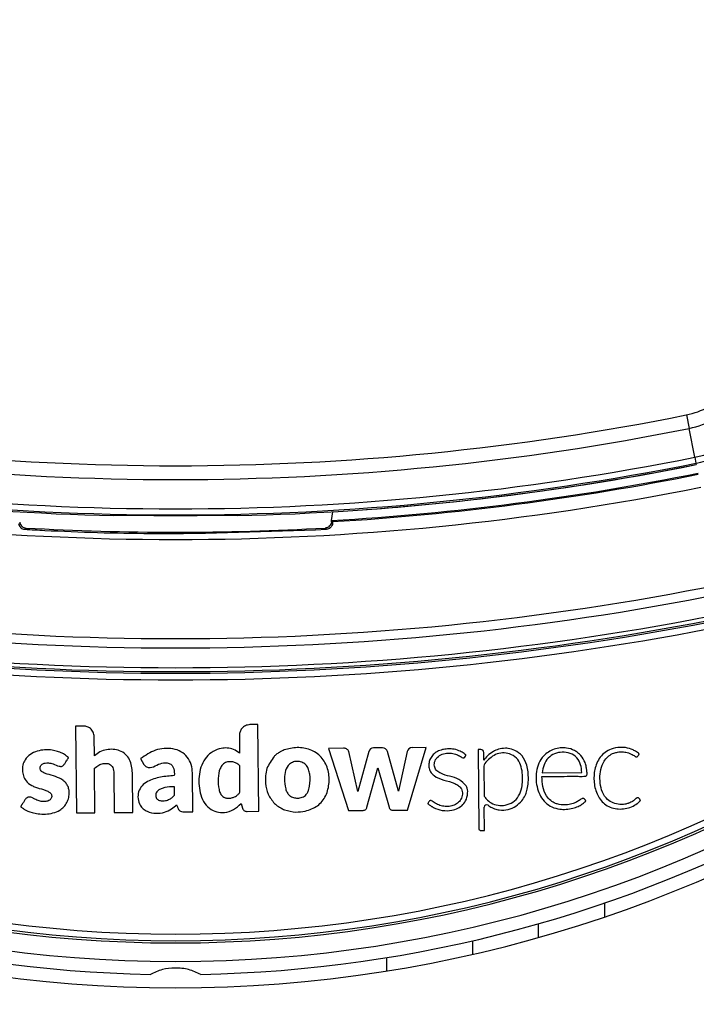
# Model space of a CAD drawing. Header units: millimetres. Extents: x 20 to 26560, y 16 to 18133.
# Tile 66 of 106: x 9075 to 9177, y 13060 to 13209. Entities that reach past the tile are written whole.
import ezdxf

# ---------------------------------------------------------------- set-up
doc = ezdxf.new("R2010")
doc.units = ezdxf.units.MM
doc.header["$LTSCALE"] = 2
doc.layers.add('COMPONENT_GEOMETRY', color=7, linetype='Continuous')
doc.styles.add('SLDTEXTSTYLE0', font='TXT', dxfattribs={"width": 0.75})
doc.dimstyles.new('SLDDIMSTYLE0', dxfattribs={"dimtxt": 150, "dimasz": 6.604, "dimexe": 0, "dimexo": 0.0625, "dimgap": 37.5, "dimtad": 0, "dimtih": 1, "dimtoh": 1, "dimdec": 1, "dimrnd": 1e-09, "dimzin": 12, "dimdsep": 46, "dimtxsty": 'SLDTEXTSTYLE0', "dimsah": 1, "dimcen": 0.09, "dimadec": 0, "dimazin": 3, "dimtfac": 1, "dimtdec": 1, "dimtofl": 0, "dimtmove": 0, "dimatfit": 3, "dimfxl": 1, "dimfrac": 2, "dimtolj": 1, "dimtzin": 12, "dimarcsym": 0})

# ---------------------------------------------------------------- blocks, each defined once
blk = doc.blocks.new('_D')
at = {"layer": 'COMPONENT_GEOMETRY', "color": 7}
for p, q in [((1221.17, 13261.89), (1221.17, 8695.5)), ((9098.46, 12827.83), (9098.46, 8695.5)), ((4748.88, 8917.89), (4703.17, 8917.89)), ((4703.17, 8917.89), (4703.17, 8679.77)), ((5570.75, 8917.89), (5616.46, 8917.89)), ((5616.46, 8917.89), (5616.46, 8679.77)), ((1221.17, 8701.85), (4635.17, 8701.85)), ((9098.46, 8701.85), (5684.46, 8701.85)), ((4703.17, 8679.77), (4748.88, 8679.77)), ((5616.46, 8679.77), (5570.75, 8679.77))]:
    blk.add_line(p, q, dxfattribs=at)
for points in [[(1221.17, 8701.85), (1227.77, 8700.83), (1227.77, 8702.86)], [(9098.46, 8701.85), (9091.86, 8702.86), (9091.86, 8700.83)]]:
    blk.add_solid(points, dxfattribs=at)
at = {"layer": 'COMPONENT_GEOMETRY', "color": 7, "char_height": 150, "attachment_point": 1, "style": 'SLDTEXTSTYLE0'}
for s, insert in [('12\'11.06"', (4748.88, 8873.13)), ('3938.6mm', (4667.52, 8648.7))]:
    blk.add_mtext(s, dxfattribs=dict(at, insert=insert))

msp = doc.modelspace()

# ---------------------------------------------------------------- linework, layer by layer
at = {"color": 7, "linetype": 'Continuous', "lineweight": 25}
for p, q in [((9175.79, 13149.2), (9176.2, 13147.15)), ((9177.07, 13142.79), (9176.2, 13147.15)), ((9177.07, 13142.79), (9177.25, 13141.9)), ((9177.25, 13141.9), (9177.3, 13141.68)), ((9089.12, 13133.94), (9089.19, 13134.01)), ((9107.73, 13134.01), (9107.8, 13133.94)), ((9122.09, 13133.2), (9122.26, 13134.54)), ((9122.06, 13132.94), (9122.09, 13133.2)), ((9122.24, 13133.03), (9122.09, 13133.2)), ((9084.52, 13102.07), (9083.32, 13102.05)), ((9083.32, 13102.05), (9083.44, 13088.92)), ((9110.94, 13102.3), (9109.73, 13102.29)), ((9111.05, 13089.16), (9110.94, 13102.3)), ((9086.18, 13097.56), (9086.16, 13100.46)), ((9108.13, 13100.66), (9108.15, 13097.99)), ((9123.9, 13098.72), (9121.64, 13098.7)), ((9121.64, 13098.7), (9124.66, 13089.28)), ((9126.06, 13092.17), (9124.69, 13098.23)), ((9127.71, 13098.2), (9126.06, 13092.17)), ((9129.79, 13098.78), (9128.44, 13098.76)), ((9132.21, 13092.21), (9130.54, 13098.21)), ((9133.53, 13098.2), (9132.21, 13092.21)), ((9133.59, 13089.36), (9136.38, 13098.82)), ((9136.38, 13098.82), (9134.27, 13098.8)), ((9144.26, 13098.52), (9144.37, 13086.54)), ((9144.68, 13098.52), (9144.26, 13098.52)), ((9145.12, 13096.9), (9145.11, 13098.1)), ((9093.17, 13097.14), (9093.68, 13096.26)), ((9145.12, 13096.89), (9145.12, 13096.9)), ((9145.13, 13096), (9145.17, 13091.48)), ((9086.26, 13088.95), (9086.2, 13095.68)), ((9089.12, 13094.97), (9089.17, 13088.97)), ((9091.99, 13089), (9091.94, 13095)), ((9101.07, 13089.08), (9101.01, 13094.97)), ((9127.44, 13089.78), (9129.07, 13095.76)), ((9129.07, 13095.76), (9130.79, 13089.81)), ((9153.96, 13094.98), (9159.96, 13095.03)), ((9108.38, 13090.33), (9108.61, 13089.62)), ((9083.44, 13088.92), (9086.26, 13088.95)), ((9089.17, 13088.97), (9091.99, 13089)), ((9109.3, 13089.15), (9111.05, 13089.16)), ((9124.66, 13089.28), (9126.84, 13089.3)), ((9131.3, 13089.34), (9133.59, 13089.36)), ((9145.21, 13086.26), (9145.18, 13089.78)), ((9144.66, 13086.25), (9145.21, 13086.26)), ((9153.41, 13070.05), (9153.41, 13072.13)), ((9143.46, 13067.51), (9143.46, 13069.56))]:
    msp.add_line(p, q, dxfattribs=at)
at = {"color": 8, "linetype": 'Continuous', "lineweight": 25}
for p, q in [((9163.41, 13075.27), (9163.41, 13073.16)), ((9130.46, 13064.98), (9130.46, 13067.01))]:
    msp.add_line(p, q, dxfattribs=at)
at = {"color": 7, "linetype": 'Continuous', "lineweight": 25, "flags": 128}
for points in [[(9075.62, 13131.88), (9075.65, 13131.91), (9075.77, 13132.04), (9075.8, 13132.07)], [(9121.3, 13131.88), (9121.27, 13131.91), (9121.15, 13132.04), (9121.12, 13132.07)], [(9122.06, 13132.94), (9122.15, 13132.85), (9122.23, 13132.76)]]:
    msp.add_lwpolyline(points, dxfattribs=at)
at = {"color": 7, "linetype": 'Continuous', "lineweight": 25}
for centre, radius, start, end in [((9098.46, 13264.43), 202, 200.4268, 339.5732), ((9098.46, 13264.43), 198, 200.8585, 339.1415), ((9098.46, 13264.43), 195.2, 201.1724, 338.8276), ((9173.36, 13161.29), 12.33, 281.3672, 315), ((9173.36, 13161.29), 14.42, 281.3672, 315), ((9098.46, 13533.83), 392.33, 258.6328, 281.3672), ((9098.46, 13533.83), 394.42, 258.6328, 281.3672), ((9173.36, 13161.29), 18.86, 281.3672, 315), ((9173.36, 13161.29), 19.78, 281.3672, 315), ((9098.46, 13533.83), 398.86, 258.6328, 281.3672), ((9098.46, 13533.83), 400, 258.6328, 268.6625), ((9098.46, 13533.83), 399.78, 258.6328, 281.3672), ((9098.46, 13533.83), 400, 271.3375, 281.3672), ((9098.46, 13533.83), 400, 274.1474, 281.3672), ((9098.46, 13533.83), 401.33, 273.3753, 281.3672), ((9098.46, 13533.83), 401.5, 273.396, 281.3672), ((9098.46, 13533.83), 403.5, 258.6328, 281.3672), ((9098.46, 13533.83), 399.86, 269.2454, 270.7546), ((9098.46, 13532.83), 401.4, 266.7638, 273.2362), ((9098.46, 13533.83), 418.51, 258.6328, 281.3672), ((9098.46, 13533.83), 419.92, 258.6328, 281.3672), ((9098.46, 13533.83), 423.76, 258.6328, 281.3672), ((9098.46, 13533.83), 423.51, 258.6328, 281.3672), ((9098.46, 13533.83), 422.92, 258.6328, 281.3672), ((9098.46, 13533.83), 424.76, 258.6328, 281.3672), ((9116.52, 13094.21), 4.53, 117.806, 121.2072), ((9128.45, 13097.99), 0.769, 90.5, 164.715), ((9129.8, 13098.01), 0.766, 15.5361, 90.5), ((9134.28, 13098.04), 0.767, 90.5, 167.5348), ((9144.68, 13098.09), 0.431, 0.5, 90.5), ((9148.36, 13095.03), 3.68, 83.1808, 89.4949), ((9145.79, 13096), 0.662, 142.5879, 180.5), ((9116.38, 13093.38), 4.22, 225.8724, 230.6271), ((9145.56, 13089.78), 0.374, 54.5556, 180.5), ((9098.46, 13264.43), 200, 241.0906, 268.9094), ((9098.46, 13264.43), 200, 271.0906, 298.9094), ((9144.66, 13086.54), 0.288, 180.5, 270.5)]:
    msp.add_arc(centre, radius, start, end, dxfattribs=at)
at = {"color": 8, "linetype": 'Continuous', "lineweight": 25}
for radius, start, end in [(195.2, 201.1724, 338.8276), (194.87, 201.2097, 338.7903), (193.87, 201.3244, 338.6756)]:
    msp.add_arc((9098.46, 13264.43), radius, start, end, dxfattribs=at)
at = {"color": 7, "linetype": 'Continuous', "lineweight": 25}
for points, knots in [([(9089.19, 13134.01), (9089.25, 13134.02), (9089.35, 13134.03), (9090.06, 13134.04), (9091.09, 13134.03), (9092.2, 13134.02), (9092.92, 13134.01), (9093.19, 13134.01)], [0, 0, 0, 0, 0.217051, 0.434103, 0.651134, 0.868186, 1, 1, 1, 1]), ([(9103.73, 13134.01), (9104.18, 13134.01), (9105.08, 13134.02), (9106.27, 13134.03), (9107.18, 13134.03), (9107.65, 13134.03), (9107.7, 13134.01), (9107.73, 13134.01)], [0, 0, 0, 0, 0.217103, 0.4342071, 0.6512847, 0.8683252, 1, 1, 1, 1]), ([(9074.69, 13132.76), (9074.71, 13132.66), (9074.74, 13132.5), (9074.91, 13132.22), (9075.14, 13132.01), (9075.39, 13131.9), (9075.56, 13131.88), (9075.62, 13131.88)], [0, 0, 0, 0, 0.304041, 0.505623, 0.708168, 0.890585, 1, 1, 1, 1]), ([(9074.86, 13132.94), (9074.89, 13132.82), (9074.95, 13132.59), (9075.18, 13132.31), (9075.47, 13132.12), (9075.69, 13132.09), (9075.8, 13132.07)], [0, 0, 0, 0, 0.270486, 0.513639, 0.75682, 1, 1, 1, 1]), ([(9075.62, 13131.88), (9076.63, 13131.82), (9082.97, 13131.48), (9098.2, 13130.99), (9112.42, 13131.54), (9121.3, 13131.88)], [0, 0, 0, 0, 0.0665244, 0.4166659, 1, 1, 1, 1]), ([(9122.06, 13132.94), (9122.03, 13132.82), (9121.97, 13132.59), (9121.74, 13132.31), (9121.46, 13132.12), (9121.23, 13132.09), (9121.12, 13132.07)], [0, 0, 0, 0, 0.270486, 0.513639, 0.75682, 1, 1, 1, 1]), ([(9122.23, 13132.76), (9122.21, 13132.66), (9122.18, 13132.5), (9122.01, 13132.22), (9121.78, 13132.01), (9121.53, 13131.9), (9121.36, 13131.88), (9121.3, 13131.88)], [0, 0, 0, 0, 0.304041, 0.505623, 0.708168, 0.890585, 1, 1, 1, 1]), ([(9122.24, 13133.03), (9122.25, 13133.01), (9122.25, 13132.98), (9122.23, 13132.82), (9122.23, 13132.76)], [0, 0, 0, 0, 0.649892, 1, 1, 1, 1]), ([(9086.16, 13100.46), (9086.12, 13100.7), (9086.06, 13101.18), (9085.62, 13101.7), (9085.09, 13102.01), (9084.71, 13102.05), (9084.52, 13102.07)], [0, 0, 0, 0, 0.283705, 0.557917, 0.775026, 1, 1, 1, 1]), ([(9109.73, 13102.29), (9109.49, 13102.25), (9109.01, 13102.19), (9108.49, 13101.75), (9108.18, 13101.22), (9108.15, 13100.85), (9108.13, 13100.66)], [0, 0, 0, 0, 0.283705, 0.557917, 0.775026, 1, 1, 1, 1]), ([(9081.62, 13096.28), (9081.7, 13096.41), (9081.84, 13096.62), (9082, 13096.87), (9082.1, 13097.03), (9082.15, 13097.13), (9082.21, 13097.19), (9082.24, 13097.24), (9082.25, 13097.27), (9082.24, 13097.29), (9082.22, 13097.32), (9082.18, 13097.37), (9082.11, 13097.43), (9082.03, 13097.48), (9081.99, 13097.51), (9081.97, 13097.52), (9081.97, 13097.53), (9081.97, 13097.53), (9081.97, 13097.53), (9081.97, 13097.53), (9081.97, 13097.53), (9081.97, 13097.53), (9081.76, 13097.69), (9081.31, 13097.97), (9080.57, 13098.26), (9079.31, 13098.54), (9077.85, 13098.47), (9076.44, 13097.85), (9075.69, 13097.08), (9075.31, 13096.19), (9075.23, 13095.34), (9075.39, 13094.51), (9075.84, 13093.68), (9076.52, 13093.12), (9077.25, 13092.82), (9078.07, 13092.56), (9078.87, 13092.35), (9079.49, 13091.99), (9079.68, 13091.72), (9079.73, 13091.5), (9079.7, 13091.27), (9079.61, 13091.07), (9079.47, 13090.91), (9079.26, 13090.76), (9078.87, 13090.63), (9078.29, 13090.6), (9077.61, 13090.78), (9077.07, 13091.06), (9076.58, 13091.33), (9076.28, 13091.3), (9076.13, 13091.28)], [0, 0, 0, 0, 0.02143, 0.03659, 0.04326, 0.048501, 0.053298, 0.055333, 0.05669, 0.057715, 0.059018, 0.061584, 0.067097, 0.072439, 0.074302, 0.07497, 0.07523, 0.075338, 0.075384, 0.075404, 0.075412, 0.075416, 0.075419, 0.1135, 0.151621, 0.189735, 0.300253, 0.355325, 0.410289, 0.451884, 0.492381, 0.532415, 0.57238, 0.627014, 0.65651, 0.685842, 0.751173, 0.776718, 0.787318, 0.798385, 0.809042, 0.81935, 0.82972, 0.840316, 0.856548, 0.889057, 0.921959, 0.957473, 0.978568, 1, 1, 1, 1]), ([(9091.94, 13095), (9091.87, 13095.69), (9091.76, 13096.72), (9090.91, 13097.83), (9090.02, 13098.39), (9089, 13098.59), (9087.98, 13098.52), (9086.98, 13098.21), (9086.45, 13097.77), (9086.18, 13097.56)], [0, 0, 0, 0, 0.248853, 0.373701, 0.498954, 0.624139, 0.749801, 0.874639, 1, 1, 1, 1]), ([(9101.01, 13094.97), (9100.98, 13095.4), (9100.91, 13096.25), (9100.31, 13097.42), (9099.31, 13098.27), (9097.64, 13098.81), (9095.35, 13098.62), (9093.89, 13097.63), (9093.17, 13097.14)], [0, 0, 0, 0, 0.123195, 0.246585, 0.369687, 0.493446, 0.748629, 1, 1, 1, 1]), ([(9108.15, 13097.99), (9107.85, 13098.18), (9107.29, 13098.56), (9106.31, 13098.78), (9105.24, 13098.73), (9104.11, 13098.29), (9102.69, 13097.1), (9101.87, 13094.79), (9102.02, 13092.42), (9102.62, 13090.62), (9103.52, 13089.59), (9104.66, 13089), (9105.96, 13088.93), (9107.31, 13089.33), (9108.03, 13090), (9108.38, 13090.33)], [0, 0, 0, 0, 0.0552585, 0.1050842, 0.1523526, 0.2214673, 0.2892246, 0.4347719, 0.5810972, 0.654681, 0.7261428, 0.7883992, 0.8484646, 0.9249702, 1, 1, 1, 1]), ([(9113.38, 13097.47), (9112.96, 13096.88), (9112.1, 13095.68), (9111.98, 13093.58), (9112.37, 13091.7), (9113.09, 13090.8), (9113.44, 13090.35)], [0, 0, 0, 0, 0.274692, 0.559989, 0.783639, 1, 1, 1, 1]), ([(9114.17, 13098.09), (9114.01, 13097.99), (9113.73, 13097.8), (9113.48, 13097.57), (9113.38, 13097.47)], [0, 0, 0, 0, 0.561208, 1, 1, 1, 1]), ([(9114.9, 13098.45), (9114.8, 13098.41), (9114.63, 13098.34), (9114.47, 13098.26), (9114.4, 13098.22)], [0, 0, 0, 0, 0.563954, 1, 1, 1, 1]), ([(9118.09, 13089.18), (9118.74, 13089.4), (9120.03, 13089.83), (9121.34, 13091.51), (9121.81, 13093.53), (9121.61, 13095.61), (9120.64, 13097.49), (9118.88, 13098.61), (9116.85, 13098.94), (9115.55, 13098.61), (9114.9, 13098.45)], [0, 0, 0, 0, 0.125115, 0.247908, 0.375235, 0.504206, 0.628862, 0.752358, 0.876174, 1, 1, 1, 1]), ([(9124.69, 13098.23), (9124.67, 13098.27), (9124.64, 13098.35), (9124.53, 13098.49), (9124.37, 13098.62), (9124.14, 13098.7), (9123.98, 13098.71), (9123.9, 13098.72)], [0, 0, 0, 0, 0.123461, 0.278128, 0.520216, 0.746513, 1, 1, 1, 1]), ([(9142.24, 13097.37), (9142.31, 13097.45), (9142.38, 13097.54), (9142.42, 13097.65), (9142.42, 13097.67), (9142.41, 13097.7), (9142.38, 13097.74), (9142.26, 13097.87), (9141.91, 13098.07), (9141.29, 13098.42), (9140.47, 13098.6), (9139.62, 13098.63), (9138.85, 13098.53), (9138.09, 13098.25), (9137.46, 13097.79), (9137.02, 13097.19), (9136.81, 13096.53), (9136.78, 13095.83), (9137.02, 13095.12), (9137.77, 13094.33), (9139.11, 13093.85), (9140.43, 13093.55), (9141.33, 13093.06), (9141.82, 13092.53), (9141.94, 13091.75), (9141.71, 13090.97), (9141.18, 13090.36), (9140.47, 13089.99), (9139.67, 13089.87), (9138.87, 13089.93), (9138.11, 13090.18), (9137.58, 13090.5), (9137.28, 13090.75), (9137.14, 13090.8), (9137.05, 13090.81), (9136.94, 13090.77), (9136.84, 13090.67), (9136.77, 13090.53), (9136.7, 13090.43), (9136.65, 13090.38), (9136.65, 13090.35), (9136.65, 13090.34), (9136.65, 13090.33), (9136.68, 13090.3), (9136.75, 13090.24), (9136.94, 13090.11), (9137.15, 13089.95), (9137.34, 13089.84), (9137.42, 13089.79), (9137.46, 13089.77), (9137.48, 13089.76), (9137.49, 13089.75), (9137.49, 13089.75), (9137.49, 13089.75), (9137.49, 13089.75), (9137.49, 13089.75), (9137.91, 13089.52), (9138.85, 13089.23), (9140.15, 13089.24), (9141.22, 13089.58), (9142.03, 13090.13), (9142.34, 13090.7), (9142.49, 13090.99)], [0, 0, 0, 0, 0.01083, 0.011531, 0.012128, 0.013053, 0.015074, 0.017741, 0.031484, 0.057491, 0.093685, 0.119116, 0.147632, 0.17581, 0.203923, 0.229782, 0.253462, 0.2769, 0.303156, 0.330977, 0.388895, 0.451524, 0.474829, 0.496939, 0.525668, 0.553885, 0.580986, 0.608862, 0.637538, 0.665566, 0.693487, 0.721769, 0.731253, 0.7343, 0.737326, 0.740634, 0.746241, 0.75215, 0.757085, 0.759327, 0.75961, 0.759871, 0.760301, 0.760869, 0.764203, 0.770617, 0.785221, 0.791648, 0.794477, 0.795722, 0.796269, 0.79651, 0.796617, 0.796663, 0.796684, 0.796693, 0.7967, 0.84692, 0.89887, 0.932722, 0.965787, 1, 1, 1, 1]), ([(9142.46, 13093.02), (9142.12, 13093.37), (9141.42, 13094.09), (9139.97, 13094.46), (9138.81, 13094.77), (9138.02, 13095.25), (9137.68, 13095.74), (9137.61, 13096.22), (9137.66, 13096.62), (9137.82, 13097), (9138.17, 13097.46), (9138.82, 13097.85), (9139.65, 13097.99), (9140.34, 13097.95), (9140.93, 13097.81), (9141.44, 13097.6), (9141.79, 13097.3), (9142.03, 13097.25), (9142.1, 13097.25), (9142.16, 13097.28), (9142.21, 13097.32), (9142.23, 13097.35), (9142.24, 13097.37)], [0, 0, 0, 0, 0.124778, 0.249542, 0.369694, 0.4284, 0.481224, 0.514871, 0.548895, 0.583537, 0.618609, 0.693311, 0.768512, 0.830409, 0.866112, 0.922934, 0.969973, 0.977732, 0.984778, 0.989397, 0.994335, 1, 1, 1, 1]), ([(9146.58, 13098.23), (9146.27, 13098.02), (9145.71, 13097.65), (9145.3, 13097.12), (9145.12, 13096.89)], [0, 0, 0, 0, 0.556875, 1, 1, 1, 1]), ([(9145.17, 13091.48), (9145.29, 13091.32), (9145.58, 13090.92), (9146.27, 13090.36), (9147.27, 13090.01), (9148.43, 13090.05), (9149.59, 13090.49), (9150.49, 13091.46), (9150.92, 13092.64), (9151.04, 13094.24), (9150.94, 13095.83), (9150.16, 13097.31), (9149.09, 13097.91), (9147.96, 13098.06), (9146.52, 13097.73), (9145.77, 13096.93), (9145.27, 13096.4)], [0, 0, 0, 0, 0.034153, 0.084197, 0.146831, 0.209046, 0.277499, 0.350173, 0.426189, 0.485064, 0.62209, 0.689836, 0.758159, 0.819726, 0.880121, 1, 1, 1, 1]), ([(9148.39, 13098.71), (9148.03, 13098.68), (9147.4, 13098.63), (9146.83, 13098.35), (9146.58, 13098.23)], [0, 0, 0, 0, 0.558316, 1, 1, 1, 1]), ([(9150.92, 13097.57), (9150.58, 13097.88), (9149.96, 13098.43), (9149.15, 13098.61), (9148.79, 13098.68)], [0, 0, 0, 0, 0.5567579, 1, 1, 1, 1]), ([(9151.88, 13094.04), (9151.87, 13094.77), (9151.84, 13096.03), (9151.2, 13097.11), (9150.92, 13097.57)], [0, 0, 0, 0, 0.57172, 1, 1, 1, 1]), ([(9153.92, 13094.43), (9153.94, 13094.43), (9153.97, 13094.43), (9154, 13094.43), (9154.02, 13094.43), (9154.02, 13094.43), (9154.03, 13094.43), (9154.03, 13094.43), (9154.03, 13094.43), (9154.03, 13094.43), (9154.03, 13094.43), (9154.03, 13094.43), (9154.65, 13094.43), (9155.89, 13094.45), (9157.62, 13094.45), (9159, 13094.49), (9159.9, 13094.44), (9160.36, 13094.47), (9160.57, 13094.49), (9160.65, 13094.54), (9160.73, 13094.63), (9160.76, 13094.78), (9160.77, 13095.01), (9160.71, 13095.37), (9160.65, 13095.9), (9160.42, 13096.72), (9159.98, 13097.47), (9159.38, 13098.05), (9158.69, 13098.5), (9157.46, 13098.87), (9155.73, 13098.7), (9153.84, 13097.53), (9152.92, 13095.18), (9153.06, 13093), (9153.67, 13091.42), (9154.41, 13090.46), (9155.42, 13089.74), (9156.21, 13089.57), (9156.62, 13089.48)], [0, 0, 0, 0, 0.0022778, 0.00328, 0.003721, 0.003915, 0.0040004, 0.0040379, 0.0040545, 0.0040617, 0.0040649, 0.0040663, 0.0040674, 0.0748783, 0.1456891, 0.1999427, 0.2323334, 0.2483307, 0.2525712, 0.2558751, 0.2590766, 0.2656947, 0.2732394, 0.2849482, 0.3069046, 0.3337078, 0.381844, 0.4043597, 0.4271405, 0.4751879, 0.547705, 0.6194581, 0.7172187, 0.8161622, 0.8630659, 0.9082, 0.9530456, 1, 1, 1, 1]), ([(9159.96, 13095.03), (9159.93, 13095.43), (9159.87, 13096.23), (9159.28, 13097.33), (9158.23, 13098.03), (9157.01, 13098.18), (9155.83, 13097.95), (9154.81, 13097.27), (9154.17, 13096.2), (9154.03, 13095.39), (9153.96, 13094.98)], [0, 0, 0, 0, 0.124213, 0.247775, 0.374538, 0.501893, 0.623019, 0.743733, 0.871569, 1, 1, 1, 1]), ([(9168.44, 13097.51), (9168.49, 13097.59), (9168.56, 13097.68), (9168.63, 13097.77), (9168.65, 13097.79), (9168.65, 13097.8), (9168.65, 13097.81), (9168.64, 13097.83), (9168.6, 13097.88), (9168.5, 13098.03), (9168.25, 13098.15), (9167.99, 13098.33), (9167.47, 13098.6), (9166.71, 13098.83), (9165.57, 13098.87), (9164.49, 13098.68), (9163.48, 13098.13), (9162.72, 13097.39), (9162.05, 13096.2), (9161.72, 13094.53), (9161.87, 13092.85), (9162.34, 13091.6), (9162.87, 13090.77), (9163.6, 13090.09), (9164.5, 13089.66), (9165.5, 13089.48), (9166.52, 13089.53), (9167.51, 13089.81), (9168.23, 13090.22), (9168.63, 13090.57), (9168.77, 13090.73), (9168.82, 13090.78), (9168.83, 13090.8), (9168.83, 13090.83), (9168.82, 13090.85), (9168.82, 13090.87), (9168.81, 13090.89)], [0, 0, 0, 0, 0.013801, 0.016309, 0.016862, 0.017297, 0.017787, 0.018454, 0.020081, 0.026141, 0.044837, 0.05882, 0.072542, 0.129721, 0.171602, 0.236719, 0.286435, 0.336148, 0.387409, 0.481555, 0.579331, 0.627313, 0.67415, 0.720688, 0.769122, 0.817333, 0.866732, 0.916036, 0.964251, 0.986047, 0.993384, 0.994808, 0.995814, 0.996801, 0.998078, 1, 1, 1, 1]), ([(9168.81, 13090.89), (9168.79, 13090.93), (9168.73, 13091.03), (9168.63, 13091.12), (9168.54, 13091.19), (9168.47, 13091.22), (9168.4, 13091.21), (9168.18, 13091.13), (9167.91, 13090.79), (9167.48, 13090.57), (9167.17, 13090.43), (9166.87, 13090.32), (9166.41, 13090.21), (9165.63, 13090.17), (9164.71, 13090.37), (9163.72, 13090.96), (9163.01, 13092.06), (9162.61, 13093.86), (9162.73, 13095.61), (9163.43, 13096.95), (9164.03, 13097.6), (9164.72, 13097.97), (9165.47, 13098.16), (9166.22, 13098.2), (9166.93, 13098.06), (9167.52, 13097.83), (9167.86, 13097.61), (9168.1, 13097.45), (9168.2, 13097.41), (9168.29, 13097.41), (9168.37, 13097.45), (9168.41, 13097.49), (9168.44, 13097.51)], [0, 0, 0, 0, 0.008624, 0.018953, 0.02374, 0.027843, 0.031655, 0.035641, 0.067719, 0.10168, 0.11926, 0.12583, 0.156243, 0.20015, 0.258125, 0.315789, 0.394168, 0.474602, 0.631312, 0.681431, 0.730794, 0.78158, 0.812629, 0.864562, 0.909188, 0.93568, 0.971569, 0.978811, 0.985365, 0.989607, 0.994273, 1, 1, 1, 1]), ([(9076.13, 13091.28), (9075.98, 13091.2), (9075.7, 13091.04), (9075.48, 13090.6), (9075.28, 13090.3), (9075.11, 13090.08), (9075.05, 13089.96), (9075.04, 13089.88), (9075.05, 13089.85), (9075.07, 13089.81), (9075.24, 13089.7), (9075.73, 13089.32), (9076.6, 13088.99), (9077.71, 13088.75), (9078.78, 13088.7), (9079.91, 13088.86), (9080.86, 13089.25), (9081.58, 13089.82), (9082.04, 13090.49), (9082.32, 13091.24), (9082.4, 13091.98), (9082.3, 13092.64), (9082.07, 13093.18), (9081.76, 13093.57), (9081.2, 13094.04), (9080.29, 13094.46), (9079.26, 13094.72), (9078.51, 13094.98), (9078.13, 13095.23), (9077.95, 13095.55), (9077.94, 13095.85), (9078.05, 13096.12), (9078.3, 13096.35), (9078.71, 13096.48), (9079.28, 13096.51), (9080.01, 13096.34), (9080.58, 13096.02), (9081.06, 13095.96), (9081.28, 13095.98), (9081.48, 13096.09), (9081.57, 13096.21), (9081.62, 13096.28)], [0, 0, 0, 0, 0.0226997, 0.0437807, 0.0651433, 0.0741256, 0.0817262, 0.0833343, 0.0846311, 0.0858322, 0.0903955, 0.1114956, 0.1724595, 0.2156944, 0.2679123, 0.3200274, 0.3712169, 0.4083671, 0.4448357, 0.4819066, 0.5187018, 0.5458623, 0.5728848, 0.5991847, 0.6140136, 0.6735535, 0.7353984, 0.7604841, 0.7834074, 0.7960694, 0.8098205, 0.8226733, 0.8348023, 0.8565729, 0.8796379, 0.9131136, 0.9588213, 0.9692333, 0.9789764, 0.9887696, 1, 1, 1, 1]), ([(9086.2, 13095.68), (9086.41, 13095.85), (9086.8, 13096.17), (9087.43, 13096.4), (9087.99, 13096.45), (9088.43, 13096.35), (9088.76, 13096.1), (9088.99, 13095.78), (9089.09, 13095.38), (9089.11, 13095.1), (9089.12, 13094.97)], [0, 0, 0, 0, 0.20075, 0.371353, 0.491267, 0.615204, 0.694596, 0.793687, 0.904539, 1, 1, 1, 1]), ([(9093.68, 13096.26), (9093.74, 13096.18), (9093.84, 13096.03), (9094.07, 13095.87), (9094.33, 13095.78), (9094.88, 13095.75), (9095.6, 13096.21), (9096.46, 13096.5), (9097.2, 13096.52), (9097.7, 13096.35), (9098.04, 13096.01), (9098.3, 13095.42), (9098.28, 13094.91), (9098.27, 13094.57)], [0, 0, 0, 0, 0.043693, 0.087035, 0.130805, 0.173871, 0.347703, 0.520641, 0.609431, 0.697904, 0.762047, 0.837472, 1, 1, 1, 1]), ([(9108.17, 13096.05), (9108.04, 13096.17), (9107.77, 13096.41), (9107.27, 13096.63), (9106.73, 13096.7), (9106.13, 13096.62), (9105.56, 13096.27), (9105.04, 13095.42), (9104.85, 13094.09), (9104.93, 13092.8), (9105.21, 13091.84), (9105.5, 13091.53), (9105.64, 13091.38)], [0, 0, 0, 0, 0.067035, 0.13386, 0.200695, 0.268057, 0.355259, 0.441722, 0.633831, 0.8463, 0.924415, 1, 1, 1, 1]), ([(9105.64, 13091.38), (9105.78, 13091.3), (9106.07, 13091.14), (9106.58, 13091.12), (9107.07, 13091.21), (9107.5, 13091.4), (9107.85, 13091.64), (9108.21, 13091.95), (9108.2, 13092.54), (9108.19, 13093.88), (9108.18, 13095.09), (9108.17, 13096.05)], [0, 0, 0, 0, 0.0697682, 0.1420933, 0.215677, 0.285558, 0.3440214, 0.4047267, 0.4769931, 0.5880132, 1, 1, 1, 1]), ([(9115.69, 13096.31), (9115.46, 13096), (9114.99, 13095.35), (9114.95, 13094), (9115.01, 13092.87), (9115.33, 13091.99), (9115.72, 13091.49), (9116.3, 13091.2), (9116.72, 13091.18), (9116.93, 13091.16)], [0, 0, 0, 0, 0.177978, 0.367099, 0.611568, 0.706367, 0.804228, 0.900756, 1, 1, 1, 1]), ([(9116.93, 13091.16), (9117.17, 13091.18), (9117.66, 13091.23), (9118.21, 13091.61), (9118.5, 13092.08), (9118.65, 13092.51), (9118.83, 13093.4), (9118.87, 13094.42), (9118.63, 13095.48), (9118.32, 13096.13), (9117.75, 13096.58), (9117.04, 13096.75), (9116.29, 13096.7), (9115.89, 13096.44), (9115.69, 13096.31)], [0, 0, 0, 0, 0.081417, 0.162242, 0.213218, 0.264533, 0.315638, 0.520136, 0.601386, 0.678843, 0.757651, 0.838975, 0.920888, 1, 1, 1, 1]), ([(9098.27, 13094.57), (9097.57, 13094.51), (9096.19, 13094.4), (9094.48, 13093.91), (9093.34, 13093.07), (9092.79, 13092.13), (9092.73, 13091.06), (9093.02, 13090.15), (9093.54, 13089.5), (9094.35, 13089.02), (9095.47, 13088.78), (9096.77, 13088.97), (9097.82, 13089.47), (9098.37, 13089.93), (9098.62, 13090.14)], [0, 0, 0, 0, 0.143245, 0.2863, 0.358562, 0.42973, 0.501653, 0.57333, 0.62118, 0.668883, 0.765222, 0.851094, 0.934425, 1, 1, 1, 1]), ([(9142.49, 13090.99), (9142.6, 13091.39), (9142.74, 13091.94), (9142.64, 13092.64), (9142.52, 13092.9), (9142.46, 13093.02)], [0, 0, 0, 0, 0.599205, 0.809031, 1, 1, 1, 1]), ([(9151.65, 13092.29), (9151.72, 13092.61), (9151.85, 13093.19), (9151.87, 13093.78), (9151.88, 13094.04)], [0, 0, 0, 0, 0.553981, 1, 1, 1, 1]), ([(9156.62, 13089.48), (9156.95, 13089.46), (9157.62, 13089.42), (9158.56, 13089.6), (9159.35, 13089.87), (9159.88, 13090.15), (9160.2, 13090.38), (9160.37, 13090.53), (9160.49, 13090.64), (9160.55, 13090.71), (9160.57, 13090.74), (9160.58, 13090.76), (9160.57, 13090.78), (9160.56, 13090.8), (9160.48, 13090.86), (9160.43, 13090.96), (9160.34, 13091.05), (9160.25, 13091.12), (9160.1, 13091.12), (9159.91, 13091.05), (9159.62, 13090.84), (9159.21, 13090.56), (9158.57, 13090.3), (9157.68, 13090.1), (9156.76, 13090.13), (9155.9, 13090.37), (9155.19, 13090.77), (9154.45, 13091.62), (9154, 13092.91), (9153.95, 13093.92), (9153.92, 13094.43)], [0, 0, 0, 0, 0.0707812, 0.1417783, 0.2011489, 0.2480873, 0.2665077, 0.2848694, 0.296733, 0.3021906, 0.3037849, 0.304972, 0.306025, 0.3072576, 0.311101, 0.3266854, 0.3300873, 0.3386591, 0.3488658, 0.3604428, 0.3810578, 0.4247693, 0.4664145, 0.5268756, 0.6175097, 0.6574913, 0.7165995, 0.7865659, 0.8925853, 1, 1, 1, 1]), ([(9098.28, 13092.89), (9097.8, 13092.87), (9097.12, 13092.84), (9096.3, 13092.61), (9095.87, 13092.39), (9095.6, 13092.12), (9095.48, 13091.84), (9095.46, 13091.54), (9095.51, 13091.25), (9095.66, 13091), (9095.97, 13090.8), (9096.46, 13090.74), (9097.09, 13090.78), (9097.48, 13090.97), (9097.68, 13091.07)], [0, 0, 0, 0, 0.235346, 0.328382, 0.417623, 0.466597, 0.514368, 0.562572, 0.611927, 0.656748, 0.699407, 0.787981, 0.894127, 1, 1, 1, 1]), ([(9097.68, 13091.07), (9097.82, 13091.17), (9098.02, 13091.3), (9098.22, 13091.5), (9098.36, 13091.75), (9098.28, 13092.24), (9098.28, 13092.66), (9098.28, 13092.89)], [0, 0, 0, 0, 0.256542, 0.334859, 0.397753, 0.663702, 1, 1, 1, 1]), ([(9150.89, 13090.75), (9151.07, 13091.02), (9151.4, 13091.5), (9151.58, 13092.05), (9151.65, 13092.29)], [0, 0, 0, 0, 0.561458, 1, 1, 1, 1]), ([(9098.62, 13090.14), (9098.67, 13089.99), (9098.78, 13089.67), (9099, 13089.26), (9099.38, 13089.09), (9099.75, 13089.06), (9100.32, 13089.07), (9100.77, 13089.07), (9101.07, 13089.08)], [0, 0, 0, 0, 0.153808, 0.342505, 0.433346, 0.55862, 0.702766, 1, 1, 1, 1]), ([(9113.7, 13090.12), (9113.92, 13089.96), (9114.32, 13089.67), (9114.77, 13089.48), (9114.97, 13089.39)], [0, 0, 0, 0, 0.558522, 1, 1, 1, 1]), ([(9145.77, 13090.09), (9145.95, 13089.96), (9146.26, 13089.74), (9146.83, 13089.49), (9147.67, 13089.32), (9148.8, 13089.35), (9150.01, 13089.87), (9150.6, 13090.46), (9150.89, 13090.75)], [0, 0, 0, 0, 0.116144, 0.197588, 0.324338, 0.564652, 0.784003, 1, 1, 1, 1]), ([(9108.61, 13089.62), (9108.64, 13089.54), (9108.71, 13089.38), (9108.89, 13089.23), (9109.09, 13089.16), (9109.23, 13089.15), (9109.3, 13089.15)], [0, 0, 0, 0, 0.286382, 0.546973, 0.760274, 1, 1, 1, 1]), ([(9114.97, 13089.39), (9115.55, 13089.24), (9116.57, 13088.95), (9117.62, 13089.11), (9118.09, 13089.18)], [0, 0, 0, 0, 0.556174, 1, 1, 1, 1]), ([(9126.84, 13089.3), (9126.92, 13089.31), (9127.07, 13089.32), (9127.26, 13089.44), (9127.38, 13089.6), (9127.42, 13089.72), (9127.44, 13089.78)], [0, 0, 0, 0, 0.286326, 0.544838, 0.757768, 1, 1, 1, 1]), ([(9130.79, 13089.81), (9130.81, 13089.74), (9130.85, 13089.6), (9130.97, 13089.45), (9131.13, 13089.35), (9131.24, 13089.35), (9131.3, 13089.34)], [0, 0, 0, 0, 0.3000962, 0.5583466, 0.7630865, 1, 1, 1, 1]), ([(9102.27, 13064.47), (9101.68, 13064.74), (9100.5, 13065.28), (9098.43, 13065.51), (9096.37, 13065.26), (9095.24, 13064.74), (9094.65, 13064.47)], [0, 0, 0, 0, 0.25434, 0.510225, 0.74435, 1, 1, 1, 1])]:
    msp.add_open_spline(points, degree=3, knots=knots, dxfattribs=at)

# ---------------------------------------------------------------- dimensions: what is measured, and where the dimension line sits
at = {"layer": 'COMPONENT_GEOMETRY', "color": 7}
dim = msp.add_linear_dim(base=(9098.46, 8701.85), p1=(1221.17, 13264.43), p2=(9098.46, 12830.37), dimstyle='SLDDIMSTYLE0', dxfattribs=at)
dim.commit()
dim.dimension.update_dxf_attribs({"geometry": '_D', "text_midpoint": (5159.81, 8701.85), "dimtype": 160})

doc.saveas('drawing.dxf')
